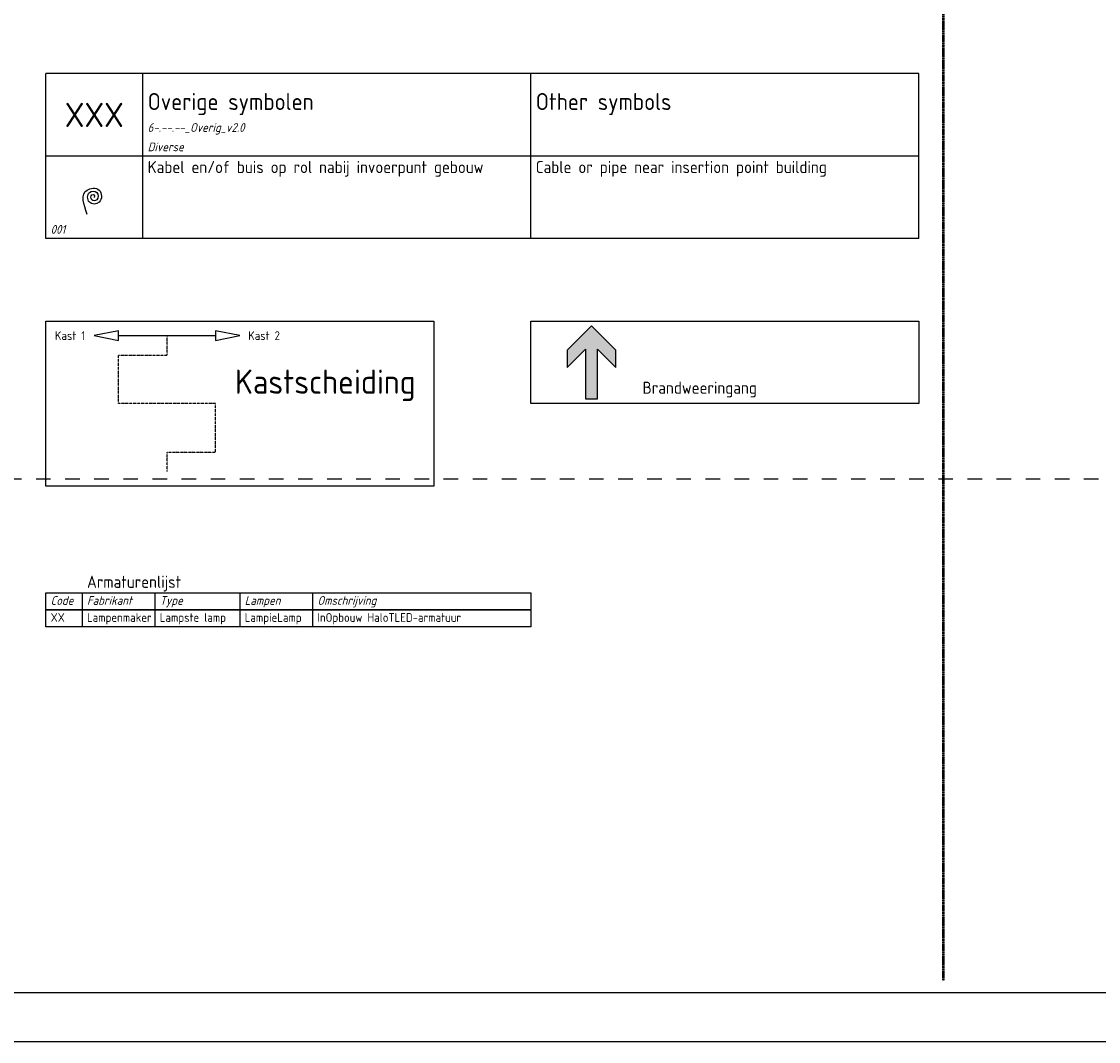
# Model space of a CAD drawing. Header units: millimetres. Extents: x 0 to 160900, y 0 to 84100.
# Tile 13 of 27: x 116500 to 138700, y 0 to 21024. Entities that reach past the tile are written whole.
import ezdxf
from ezdxf.enums import TextEntityAlignment as Align

# ---------------------------------------------------------------- set-up
doc = ezdxf.new("R2010")
doc.units = ezdxf.units.MM
for name, pattern in [('RVB_ALG_1xLong_1xDot', [12, 6, -3, 0, -3]), ('RVB_ALG_1xLong_1xShort', [15, 6, -3, 3, -3]), ('RVB_ALG_1xShort', [6, 3, -3])]:
    doc.linetypes.add(name, pattern=pattern)
for name, color, linetype in [('6-.--.--_Installaties_elektrotechnisch', 3, 'Continuous'), ('62.20.--_Laagspanning_algemeen', 3, 'Continuous'), ('63.11.--_Verlichting', 3, 'Continuous'), ('65.11.--_Brandmeldinstallatie', 3, 'Continuous'), ('RVB_RENVOOI', 2, 'Continuous')]:
    doc.layers.add(name, color=color, linetype=linetype)
doc.layers.add('RVB_VIEWPORT', color=200, linetype='Continuous', plot=False, transparency=0.5)
doc.styles.add('RVB_TXT', font='isocp.shx')

# ---------------------------------------------------------------- blocks, each defined once
blk = doc.blocks.new('*U152')
at = {"color": 0, "linetype": 'Continuous', "lineweight": -2, "transparency": 16777216}
blk.add_spline([(-1.5, -3.5), (-1.5, 1.5), (1, 1.5), (1, -1), (-1, -1), (-1, 1), (0.5, 1), (0.5, -0.5), (-0.5, -0.5), (-0.5, 0.5), (0, 0.5), (0, 0)], degree=3, dxfattribs=at)
at = {"color": 1, "linetype": 'Continuous', "lineweight": -2, "transparency": 16777216, "style": 'RVB_TXT'}
blk.add_attdef('E_TYPE', text='', height=1.8, dxfattribs=at).set_placement((6, 0), align=Align.MIDDLE_CENTER)
blk = doc.blocks.new('*U49')
at = {"linetype": 'Continuous', "lineweight": -2, "transparency": 16777216}
h = blk.add_hatch(color=0, dxfattribs=at)
h.dxf.hatch_style = 1
h.paths.add_polyline_path([(5, -5), (0, 0), (-5, -5), (-5, -8.54), (-1.25, -4.79), (-1.25, -15), (1.25, -15), (1.25, -4.79), (5, -8.54)])
at = {"color": 0, "linetype": 'Continuous', "lineweight": -2, "transparency": 16777216}
blk.add_lwpolyline([(5, -5), (0, 0), (-5, -5), (-5, -8.54), (-1.25, -4.79), (-1.25, -15), (1.25, -15), (1.25, -4.79), (5, -8.54)], close=True, dxfattribs=at)
blk = doc.blocks.new('*U51')
at = {"color": 0, "linetype": 'Continuous', "transparency": 16777216, "flags": 128}
blk.add_lwpolyline([(-10, 0), (-10, 1), (-15, 0), (-10, -1), (-10, 0), (10, 0), (10, -1), (15, 0), (10, 1), (10, 0)], dxfattribs=at)
at = {"color": 1, "linetype": 'Continuous', "lineweight": -2, "transparency": 16777216, "style": 'RVB_TXT'}
for tag, p in [('E_CODE_1', (-20, 0)), ('E_CODE_2', (20, 0))]:
    blk.add_attdef(tag, text='', height=1.8, dxfattribs=at).set_placement(p, align=Align.MIDDLE_CENTER)
blk = doc.blocks.new('*U48')
at = {"layer": '63.11.--_Verlichting', "color": 2, "linetype": 'ByBlock', "lineweight": -2, "transparency": 16777216}
for p, q in [((7.5, 0), (7.5, -3.5)), ((22.5, 0), (22.5, -3.5)), ((40, 0), (40, -3.5)), ((55, 0), (55, -3.5))]:
    blk.add_line(p, q, dxfattribs=at)
blk.add_lwpolyline([(0, 0), (100, 0), (100, -3.5), (0, -3.5)], close=True, dxfattribs=at)
at = {"layer": '63.11.--_Verlichting', "color": 1, "linetype": 'ByBlock', "lineweight": -2, "transparency": 16777216, "style": 'RVB_TXT'}
for tag, p in [('CODE', (1, -2.5)), ('FABRIKANT', (8.5, -2.5)), ('TYPE', (23.5, -2.5)), ('LAMPEN', (41, -2.5)), ('OMSCHRIJVING', (56, -2.5))]:
    blk.add_attdef(tag, p, '', height=1.8, dxfattribs=at)
blk = doc.blocks.new('*U47')
at = {"layer": '63.11.--_Verlichting', "color": 2, "linetype": 'ByBlock', "lineweight": -2, "transparency": 16777216}
for p, q in [((7.5, 3.5), (7.5, 0)), ((22.5, 3.5), (22.5, 0)), ((40, 3.5), (40, 0)), ((55, 3.5), (55, 0))]:
    blk.add_line(p, q, dxfattribs=at)
blk.add_lwpolyline([(0, 3.5), (100, 3.5), (100, 0), (0, 0)], close=True, dxfattribs=at)
at = {"layer": '63.11.--_Verlichting', "color": 2, "linetype": 'ByBlock', "lineweight": -2, "transparency": 16777216, "style": 'RVB_TXT'}
blk.add_text('Armaturenlijst', height=2.5, dxfattribs=at).set_placement((8.5, 4.5))
at = {"layer": '63.11.--_Verlichting', "color": 1, "linetype": 'ByBlock', "lineweight": -2, "transparency": 16777216, "style": 'RVB_TXT', "oblique": 15}
for s, p in [('Code', (1, 1)), ('Fabrikant', (8.5, 1)), ('Type', (23.5, 1)), ('Lampen', (41, 1)), ('Omschrijving', (56, 1))]:
    blk.add_text(s, height=1.8, dxfattribs=at).set_placement(p)
blk = doc.blocks.new('*U75')
at = {"layer": 'RVB_RENVOOI', "linetype": 'Continuous', "transparency": 16777216}
for p, q in [((0, 0), (0, 1700)), ((10000, 1700), (0, 1700)), ((2000, 0), (2000, 1700)), ((10000, 0), (10000, 1700)), ((18000, 1700), (10000, 1700)), ((18000, 0), (18000, 1700)), ((10000, 0), (0, 0)), ((18000, 0), (10000, 0))]:
    blk.add_line(p, q, dxfattribs=at)
at = {"layer": 'RVB_RENVOOI', "color": 3, "linetype": 'Continuous', "lineweight": 35, "transparency": 16777216, "style": 'RVB_TXT'}
for tag, p in [('E_TITEL_NL', (2100, 950)), ('E_TITEL_EN', (10100, 950))]:
    blk.add_attdef(tag, p, '', height=350, dxfattribs=at)
at = {"layer": 'RVB_RENVOOI', "color": 4, "linetype": 'Continuous', "lineweight": 50, "transparency": 16777216, "style": 'RVB_TXT'}
blk.add_attdef('E_ICODE', text='', height=500, dxfattribs=at).set_placement((1000, 850), align=Align.MIDDLE_CENTER)
at = {"layer": 'RVB_RENVOOI', "color": 254, "linetype": 'Continuous', "lineweight": 18, "transparency": 16777216, "style": 'RVB_TXT', "oblique": 15}
for tag, p in [('E_BLOCK', (2100, 500)), ('E_LAYER', (2100, 100))]:
    blk.add_attdef(tag, p, '', height=180, dxfattribs=at)
blk = doc.blocks.new('*U73')
at = {"layer": 'RVB_RENVOOI', "linetype": 'Continuous', "transparency": 16777216}
for p, q in [((0, 0), (0, 1700)), ((10000, 1700), (0, 1700)), ((2000, 0), (2000, 1700)), ((10000, 0), (10000, 1700)), ((18000, 1700), (10000, 1700)), ((18000, 0), (18000, 1700)), ((10000, 0), (0, 0)), ((18000, 0), (10000, 0))]:
    blk.add_line(p, q, dxfattribs=at)
at = {"layer": 'RVB_RENVOOI', "color": 2, "linetype": 'Continuous', "lineweight": 25, "transparency": 16777216, "style": 'RVB_TXT'}
for tag, p in [('E_OMS_NL_1', (2100, 1350)), ('E_OMS_EN_1', (10100, 1350)), ('E_OMS_NL_2', (2100, 900)), ('E_OMS_EN_2', (10100, 900))]:
    blk.add_attdef(tag, p, '', height=250, dxfattribs=at)
at = {"layer": 'RVB_RENVOOI', "color": 210, "linetype": 'Continuous', "lineweight": 18, "transparency": 16777216, "style": 'RVB_TXT', "oblique": 15}
for tag, p in [('E_OPM_NL_1', (2100, 500)), ('E_OPM_EN_1', (10100, 500)), ('E_OPM_NL_2', (2100, 100)), ('E_OPM_EN_2', (10100, 100))]:
    blk.add_attdef(tag, p, '', height=180, dxfattribs=at)
at = {"layer": 'RVB_RENVOOI', "color": 254, "linetype": 'Continuous', "lineweight": 18, "transparency": 16777216, "style": 'RVB_TXT', "oblique": 15}
blk.add_attdef('E_SYM_NR', (100, 100), '', height=180, dxfattribs=at)
blk = doc.blocks.new('*U91')
at = {"layer": 'RVB_VIEWPORT', "linetype": 'Continuous'}
for points in [[(-1609, 841), (-1609, 0), (0, 0), (0, 841)], [(-10, 10), (-1599, 10), (-1599, 831), (-10, 831)]]:
    blk.add_lwpolyline(points, close=True, dxfattribs=at)
at = {"layer": 'RVB_VIEWPORT', "linetype": 'RVB_ALG_1xShort', "flags": 128}
blk.add_lwpolyline([(-1599, 116), (-190, 116), (-190, 831)], dxfattribs=at)

msp = doc.modelspace()

# ---------------------------------------------------------------- linework, layer by layer
at = {"layer": '62.20.--_Laagspanning_algemeen', "color": 4, "linetype": 'RVB_ALG_1xLong_1xShort', "flags": 128}
msp.add_lwpolyline([(119500, 11750), (119500, 12150), (120500, 12150), (120500, 13150), (118500, 13150), (118500, 14150), (119500, 14150), (119500, 14550)], dxfattribs=at)
at = {"layer": 'RVB_RENVOOI', "color": 4, "linetype": 'RVB_ALG_1xLong_1xDot', "lineweight": 50, "flags": 128}
msp.add_lwpolyline([(135500, 82850), (135500, 1250)], dxfattribs=at)
at = {"layer": 'RVB_RENVOOI'}
for points in [[(117000, 14850), (125000, 14850), (125000, 11450), (117000, 11450)], [(127000, 14850), (135000, 14850), (135000, 13150), (127000, 13150)]]:
    msp.add_lwpolyline(points, close=True, dxfattribs=at)

# ---------------------------------------------------------------- block references
at = {"layer": '6-.--.--_Installaties_elektrotechnisch', "transparency": 16777216, "xscale": 100, "yscale": 100, "zscale": 100}
msp.add_blockref('*U152', (118000, 17400), dxfattribs=at)
at = {"layer": '62.20.--_Laagspanning_algemeen', "color": 4, "transparency": 16777216, "xscale": 100, "yscale": 100, "zscale": 100}
msp.add_blockref('*U51', (119500, 14550), dxfattribs=at).add_auto_attribs({'E_CODE_1': 'Kast 1', 'E_CODE_2': 'Kast 2'})
at = {"layer": '63.11.--_Verlichting', "xscale": 100, "yscale": 100, "zscale": 100}
msp.add_blockref('*U47', (117000, 8900), dxfattribs=at)
msp.add_blockref('*U48', (117000, 8900), dxfattribs=at).add_auto_attribs({'CODE': 'XX', 'FABRIKANT': 'Lampenmaker', 'TYPE': 'Lampste lamp', 'LAMPEN': 'LampieLamp', 'OMSCHRIJVING': 'InOpbouw HaloTLED-armatuur'})
at = {"layer": '65.11.--_Brandmeldinstallatie', "transparency": 16777216, "xscale": 100, "yscale": 100, "zscale": 100}
msp.add_blockref('*U49', (128250, 14750), dxfattribs=at)
at = {"layer": 'RVB_RENVOOI'}
for name, p, values in [('*U75', (117000, 18250), {'E_TITEL_NL': 'Overige symbolen', 'E_TITEL_EN': 'Other symbols', 'E_ICODE': 'XXX', 'E_BLOCK': '6-.--.--_Overig_v2.0', 'E_LAYER': 'Diverse'}), ('*U73', (117000, 16550), {'E_OMS_NL_1': 'Kabel en/of buis op rol nabij invoerpunt gebouw', 'E_OMS_EN_1': 'Cable or pipe near insertion point building', 'E_SYM_NR': '001'})]:
    msp.add_blockref(name, p, dxfattribs=at).add_auto_attribs(values)
at = {"layer": 'RVB_VIEWPORT', "xscale": 100, "yscale": 100, "zscale": 100}
msp.add_blockref('*U91', (160900, 0), dxfattribs=at)

# ---------------------------------------------------------------- texts
at = {"layer": '62.20.--_Laagspanning_algemeen', "color": 4, "style": 'RVB_TXT'}
msp.add_text('Kastscheiding', height=500, dxfattribs=at).set_placement((122762, 13600), align=Align.MIDDLE_CENTER)
at = {"layer": '65.11.--_Brandmeldinstallatie', "transparency": 16777216, "style": 'RVB_TXT'}
msp.add_text('Brandweeringang', height=250, dxfattribs=at).set_placement((130480, 13475), align=Align.MIDDLE_CENTER)

doc.saveas('drawing.dxf')
